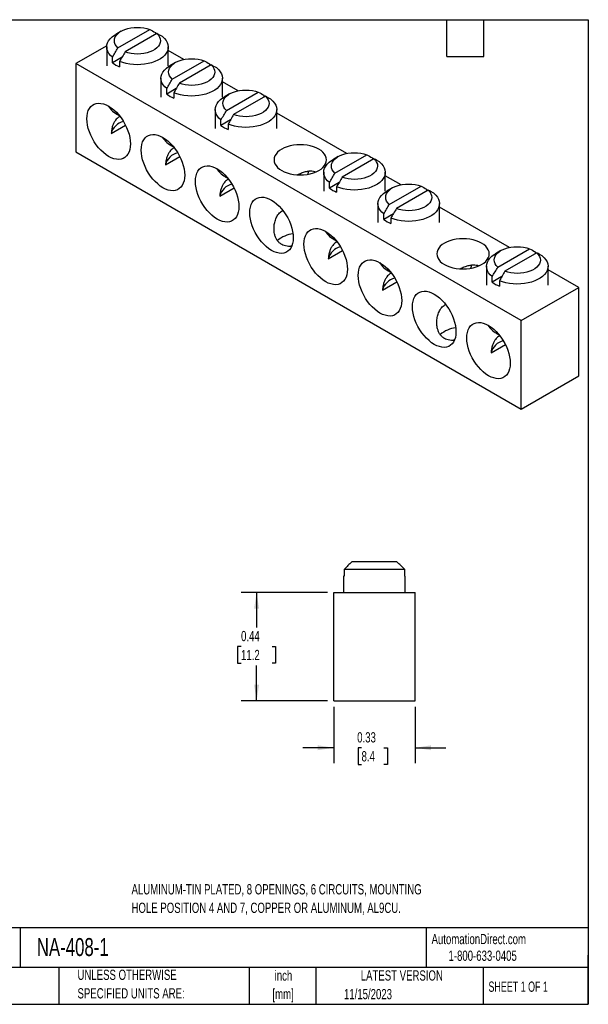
# Model space of a CAD drawing. Header units: inches. Extents: x 0.12 to 5.38, y 0.12 to 4.12.
# Tile 2 of 2: x 3.06 to 5.38, y 0.12 to 4.12. Entities that reach past the tile are written whole.
import ezdxf

# ---------------------------------------------------------------- set-up
doc = ezdxf.new("R2010")
doc.units = ezdxf.units.IN
doc.header["$LTSCALE"] = 0.5
doc.header["$MEASUREMENT"] = 0
doc.layers.add('DIMENSIONS', color=140, linetype='Continuous', lineweight=25)
doc.layers.add('TEXT', color=140, linetype='Continuous', lineweight=25)
doc.styles.add('SLDTEXTSTYLE0', font='TXT', dxfattribs={"width": 0.7})
doc.styles.add('SLDTEXTSTYLE1', font='TXT', dxfattribs={"width": 0.65})
doc.dimstyles.new('SLDDIMSTYLE1', dxfattribs={"dimtxt": 0.04248, "dimasz": 0.065, "dimexe": 0, "dimexo": 0.0625, "dimgap": 0.01062, "dimtad": 0, "dimtih": 1, "dimtoh": 1, "dimrnd": 1e-09, "dimdsep": 46, "dimtxsty": 'SLDTEXTSTYLE0', "dimsah": 1, "dimcen": 0.09, "dimadec": 0, "dimazin": 2, "dimtfac": 1, "dimtofl": 0, "dimtmove": 0, "dimatfit": 3, "dimfxl": 0, "dimfrac": 2, "dimtolj": 1, "dimtzin": 12, "dimarcsym": 0})
doc.dimstyles.new('SLDDIMSTYLE3', dxfattribs={"dimtxt": 0.04248, "dimasz": 0.065, "dimexe": 0, "dimexo": 0.0625, "dimgap": 0.01062, "dimtad": 0, "dimtih": 1, "dimtoh": 1, "dimrnd": 1e-09, "dimdsep": 46, "dimtxsty": 'SLDTEXTSTYLE0', "dimsah": 1, "dimcen": 0.09, "dimadec": 0, "dimazin": 2, "dimtfac": 1, "dimtmove": 0, "dimatfit": 0, "dimfxl": 0, "dimfrac": 2, "dimtolj": 1, "dimtzin": 12, "dimarcsym": 0})

# ---------------------------------------------------------------- blocks, each defined once
blk = doc.blocks.new('_D_4')
at = {"layer": 'DIMENSIONS'}
for p, q in [((4.3156, 1.7978), (3.9646, 1.7978)), ((4.0271, 1.7978), (4.0271, 1.6557)), ((3.964, 1.5787), (3.9497, 1.5787)), ((3.9497, 1.5787), (3.9497, 1.5112)), ((4.0902, 1.5787), (4.1045, 1.5787)), ((4.1045, 1.5787), (4.1045, 1.5112)), ((3.9497, 1.5112), (3.964, 1.5112)), ((4.0271, 1.3581), (4.0271, 1.5016)), ((4.1045, 1.5112), (4.0902, 1.5112)), ((4.3156, 1.3581), (3.9646, 1.3581))]:
    blk.add_line(p, q, dxfattribs=at)
for points in [[(4.0271, 1.7978), (4.0171, 1.7328), (4.0371, 1.7328)], [(4.0271, 1.3581), (4.0371, 1.4231), (4.0171, 1.4231)]]:
    blk.add_solid(points, dxfattribs=at)
at = {"layer": 'DIMENSIONS', "char_height": 0.04167, "attachment_point": 1, "style": 'SLDTEXTSTYLE0'}
for s, insert in [('0.44', (3.964, 1.6419)), ('11.2', (3.964, 1.5649))]:
    blk.add_mtext(s, dxfattribs=dict(at, insert=insert))
blk = doc.blocks.new('_D_5')
at = {"layer": 'DIMENSIONS'}
for p, q in [((4.3406, 1.3331), (4.3406, 1.1047)), ((4.6713, 1.3331), (4.6713, 1.1047)), ((4.3406, 1.1672), (4.2156, 1.1672)), ((4.4535, 1.1672), (4.4393, 1.1672)), ((4.4393, 1.1672), (4.4393, 1.0997)), ((4.5444, 1.1672), (4.5587, 1.1672)), ((4.5587, 1.1672), (4.5587, 1.0997)), ((4.6713, 1.1672), (4.7963, 1.1672)), ((4.4393, 1.0997), (4.4535, 1.0997)), ((4.5587, 1.0997), (4.5444, 1.0997))]:
    blk.add_line(p, q, dxfattribs=at)
for points in [[(4.3406, 1.1672), (4.2756, 1.1772), (4.2756, 1.1572)], [(4.6713, 1.1672), (4.7363, 1.1572), (4.7363, 1.1772)]]:
    blk.add_solid(points, dxfattribs=at)
at = {"layer": 'DIMENSIONS', "char_height": 0.04167, "attachment_point": 1, "style": 'SLDTEXTSTYLE0'}
for s, insert in [('0.33', (4.4359, 1.2304)), ('8.4', (4.4535, 1.1534))]:
    blk.add_mtext(s, dxfattribs=dict(at, insert=insert))

msp = doc.modelspace()

# ---------------------------------------------------------------- linework, layer by layer
for p, q in [((3.4638, 4.0107), (3.5932, 4.0853)), ((3.4767, 4.0779), (3.4546, 4.0651)), ((3.6222, 4.0686), (3.4928, 3.9939)), ((3.6157, 4.0728), (3.6157, 4.0649)), ((3.4183, 4.0192), (3.293, 3.9469)), ((3.418, 4.0141), (3.418, 3.9376)), ((3.668, 3.9376), (3.668, 4.0141)), ((3.7321, 3.9634), (3.668, 4.0004)), ((3.4805, 3.973), (3.4413, 3.9503)), ((3.4413, 3.9503), (3.4413, 3.9721)), ((5.1025, 2.9023), (3.293, 3.9469)), ((3.293, 3.9469), (3.293, 3.5878)), ((3.4703, 3.9554), (3.4703, 3.9336)), ((3.6972, 3.9506), (3.6751, 3.9378)), ((3.6843, 3.8834), (3.8136, 3.9581)), ((3.8426, 3.9413), (3.7133, 3.8666)), ((3.8361, 3.9455), (3.8361, 3.9376)), ((3.6385, 3.8868), (3.6385, 3.8103)), ((3.8885, 3.8103), (3.8885, 3.8868)), ((3.701, 3.8457), (3.6618, 3.823)), ((3.6618, 3.823), (3.6618, 3.8449)), ((3.9526, 3.8361), (3.8885, 3.8731)), ((3.6908, 3.8281), (3.6908, 3.8063)), ((3.9176, 3.8233), (3.8955, 3.8106)), ((3.9048, 3.7561), (4.0341, 3.8308)), ((4.0631, 3.814), (3.9337, 3.7394)), ((4.0566, 3.8183), (4.0566, 3.8103)), ((3.8589, 3.7595), (3.8589, 3.683)), ((4.1089, 3.683), (4.1089, 3.7595)), ((4.3936, 3.5815), (4.1089, 3.7458)), ((3.4366, 3.6628), (3.4947, 3.6964)), ((3.9215, 3.7184), (3.8822, 3.6957)), ((3.8822, 3.6957), (3.8822, 3.7176)), ((3.9112, 3.7008), (3.9112, 3.679)), ((3.293, 3.5878), (5.1025, 2.5432)), ((3.6571, 3.5355), (3.7152, 3.5691)), ((4.3586, 3.5688), (4.3365, 3.556)), ((4.3457, 3.5015), (4.4751, 3.5762)), ((4.4976, 3.5637), (4.4976, 3.5557)), ((4.5041, 3.5595), (4.3747, 3.4848)), ((4.2999, 3.505), (4.2999, 3.4284)), ((4.5499, 3.4284), (4.5499, 3.505)), ((4.6141, 3.4542), (4.5499, 3.4913)), ((3.8776, 3.4082), (3.9357, 3.4418)), ((4.3625, 3.4638), (4.3232, 3.4412)), ((4.3232, 3.4412), (4.3232, 3.463)), ((4.3522, 3.4463), (4.3522, 3.4244)), ((4.5791, 3.4415), (4.557, 3.4287)), ((4.5662, 3.3742), (4.6956, 3.4489)), ((4.7246, 3.4322), (4.5952, 3.3575)), ((4.7181, 3.4364), (4.7181, 3.4284)), ((4.5204, 3.3777), (4.5204, 3.3012)), ((4.7704, 3.3012), (4.7704, 3.3777)), ((5.055, 3.1997), (4.7704, 3.364)), ((4.5829, 3.3365), (4.5437, 3.3139)), ((4.5437, 3.3139), (4.5437, 3.3357)), ((4.5727, 3.319), (4.5727, 3.2972)), ((4.3185, 3.1537), (4.3766, 3.1872)), ((5.0201, 3.1869), (4.998, 3.1742)), ((5.0072, 3.1197), (5.1365, 3.1944)), ((5.1655, 3.1776), (5.0362, 3.1029)), ((5.1591, 3.1818), (5.1591, 3.1739)), ((4.9614, 3.1231), (4.9614, 3.0466)), ((5.2114, 3.0466), (5.2114, 3.1231)), ((5.0239, 3.082), (4.9847, 3.0593)), ((4.9847, 3.0593), (4.9847, 3.0812)), ((5.3363, 3.0373), (5.2114, 3.1094)), ((4.539, 3.0264), (4.5971, 3.0599)), ((5.0137, 3.0644), (5.0137, 3.0426)), ((5.1025, 2.9023), (5.3363, 3.0373)), ((5.3363, 2.6782), (5.3363, 3.0373)), ((5.1025, 2.5432), (5.1025, 2.9023)), ((4.98, 2.7718), (5.0381, 2.8054)), ((5.1025, 2.5432), (5.3363, 2.6782)), ((4.5974, 1.9228), (4.4144, 1.9228)), ((4.6292, 1.8916), (4.3826, 1.8916)), ((4.3826, 1.8916), (4.3826, 1.8648)), ((4.6292, 1.8648), (4.6292, 1.8916)), ((4.3809, 1.8648), (4.3809, 1.7978)), ((4.3826, 1.8648), (4.3809, 1.8648)), ((4.6309, 1.8648), (4.6292, 1.8648)), ((4.6309, 1.7978), (4.6309, 1.8648)), ((4.3406, 1.3581), (4.3406, 1.7978)), ((4.3406, 1.7978), (4.6713, 1.7978)), ((4.6713, 1.3581), (4.6713, 1.7978)), ((4.3406, 1.3581), (4.6713, 1.3581))]:
    msp.add_line(p, q)
at = {"flags": 128}
for points in [[(3.4638, 4.0107), (3.4575, 4.0174), (3.4529, 4.0246), (3.4501, 4.0322), (3.4492, 4.0398), (3.4502, 4.0475), (3.4531, 4.055), (3.4578, 4.0622), (3.4642, 4.0689), (3.4721, 4.0751), (3.4816, 4.0805), (3.4922, 4.0851), (3.5039, 4.0888), (3.5163, 4.0915), (3.5294, 4.0932), (3.5426, 4.0938), (3.5559, 4.0932), (3.5689, 4.0916), (3.5814, 4.089), (3.5932, 4.0853)], [(3.4413, 3.9721), (3.4332, 3.9796), (3.4267, 3.9876), (3.422, 3.996), (3.419, 4.0046), (3.418, 4.0134), (3.4188, 4.0222), (3.4214, 4.0309), (3.4259, 4.0394), (3.4321, 4.0474), (3.4399, 4.055), (3.4493, 4.0619), (3.4546, 4.0651)], [(3.6447, 4.0561), (3.6528, 4.0486), (3.6592, 4.0406), (3.664, 4.0322), (3.6669, 4.0236), (3.668, 4.0148), (3.6672, 4.006), (3.6645, 3.9973), (3.6601, 3.9889), (3.6539, 3.9808), (3.646, 3.9732), (3.6366, 3.9663), (3.6258, 3.9601), (3.6138, 3.9546), (3.6007, 3.9501), (3.5867, 3.9465), (3.5721, 3.9439), (3.5571, 3.9424), (3.5418, 3.942), (3.5266, 3.9426), (3.5116, 3.9443), (3.4971, 3.947), (3.4832, 3.9507), (3.4703, 3.9554)], [(3.6222, 4.0686), (3.6285, 4.0618), (3.6331, 4.0546), (3.6358, 4.0471), (3.6367, 4.0394), (3.6357, 4.0318), (3.6329, 4.0243), (3.6282, 4.0171), (3.6218, 4.0103), (3.6138, 4.0042), (3.6044, 3.9987), (3.5937, 3.9941), (3.5821, 3.9904), (3.5696, 3.9877), (3.5566, 3.9861), (3.5433, 3.9855), (3.53, 3.986), (3.517, 3.9876), (3.5045, 3.9903), (3.4928, 3.9939)], [(3.6843, 3.8834), (3.678, 3.8901), (3.6734, 3.8974), (3.6706, 3.9049), (3.6697, 3.9125), (3.6707, 3.9202), (3.6736, 3.9277), (3.6782, 3.9349), (3.6846, 3.9417), (3.6926, 3.9478), (3.702, 3.9532), (3.7127, 3.9578), (3.7244, 3.9615), (3.7368, 3.9642), (3.7498, 3.9659), (3.7631, 3.9665), (3.7764, 3.966), (3.7894, 3.9644), (3.8019, 3.9617), (3.8136, 3.9581)], [(3.6618, 3.8449), (3.6537, 3.8523), (3.6472, 3.8603), (3.6425, 3.8687), (3.6395, 3.8774), (3.6385, 3.8862), (3.6392, 3.895), (3.6419, 3.9036), (3.6464, 3.9121), (3.6526, 3.9201), (3.6604, 3.9277), (3.6698, 3.9346), (3.6751, 3.9378)], [(3.8651, 3.9288), (3.8732, 3.9213), (3.8797, 3.9133), (3.8844, 3.905), (3.8874, 3.8963), (3.8884, 3.8875), (3.8877, 3.8787), (3.885, 3.87), (3.8806, 3.8616), (3.8743, 3.8535), (3.8665, 3.846), (3.8571, 3.839), (3.8463, 3.8328), (3.8342, 3.8274), (3.8211, 3.8228), (3.8072, 3.8192), (3.7926, 3.8167), (3.7775, 3.8151), (3.7623, 3.8147), (3.7471, 3.8153), (3.7321, 3.817), (3.7175, 3.8197), (3.7037, 3.8234), (3.6908, 3.8281)], [(3.8426, 3.9413), (3.8489, 3.9346), (3.8535, 3.9273), (3.8563, 3.9198), (3.8572, 3.9122), (3.8562, 3.9045), (3.8533, 3.897), (3.8487, 3.8898), (3.8423, 3.883), (3.8343, 3.8769), (3.8249, 3.8715), (3.8142, 3.8668), (3.8025, 3.8632), (3.7901, 3.8605), (3.7771, 3.8588), (3.7638, 3.8582), (3.7505, 3.8587), (3.7375, 3.8603), (3.725, 3.863), (3.7133, 3.8666)], [(3.8822, 3.7176), (3.8741, 3.7251), (3.8677, 3.733), (3.8629, 3.7414), (3.86, 3.7501), (3.8589, 3.7589), (3.8597, 3.7677), (3.8624, 3.7764), (3.8668, 3.7848), (3.873, 3.7929), (3.8809, 3.8004), (3.8903, 3.8074), (3.8955, 3.8106)], [(3.9048, 3.7561), (3.8984, 3.7629), (3.8939, 3.7701), (3.8911, 3.7776), (3.8902, 3.7853), (3.8912, 3.7929), (3.894, 3.8004), (3.8987, 3.8076), (3.9051, 3.8144), (3.9131, 3.8205), (3.9225, 3.826), (3.9332, 3.8306), (3.9449, 3.8343), (3.9573, 3.837), (3.9703, 3.8386), (3.9836, 3.8392), (3.9969, 3.8387), (4.0099, 3.8371), (4.0224, 3.8344), (4.0341, 3.8308)], [(4.0856, 3.8015), (4.0937, 3.794), (4.1002, 3.7861), (4.1049, 3.7777), (4.1079, 3.769), (4.1089, 3.7602), (4.1081, 3.7514), (4.1055, 3.7427), (4.101, 3.7343), (4.0948, 3.7262), (4.087, 3.7187), (4.0776, 3.7117), (4.0668, 3.7055), (4.0547, 3.7001), (4.0416, 3.6955), (4.0277, 3.6919), (4.0131, 3.6894), (3.998, 3.6878), (3.9828, 3.6874), (3.9675, 3.688), (3.9525, 3.6897), (3.938, 3.6924), (3.9242, 3.6962), (3.9112, 3.7008)], [(4.0631, 3.814), (4.0694, 3.8073), (4.074, 3.8001), (4.0768, 3.7925), (4.0777, 3.7849), (4.0767, 3.7772), (4.0738, 3.7697), (4.0692, 3.7625), (4.0628, 3.7558), (4.0548, 3.7496), (4.0454, 3.7442), (4.0347, 3.7396), (4.023, 3.7359), (4.0106, 3.7332), (3.9976, 3.7315), (3.9843, 3.7309), (3.971, 3.7315), (3.958, 3.7331), (3.9455, 3.7357), (3.9337, 3.7394)], [(3.5144, 3.6207), (3.5138, 3.6088), (3.5119, 3.5977), (3.5087, 3.5878), (3.5043, 3.5791), (3.4988, 3.5717), (3.4922, 3.5658), (3.4847, 3.5615), (3.4763, 3.5587), (3.4671, 3.5576), (3.4574, 3.5582), (3.4472, 3.5604), (3.4367, 3.5642), (3.426, 3.5696), (3.4154, 3.5765), (3.4049, 3.5848), (3.3947, 3.5944), (3.385, 3.6051), (3.3758, 3.6167), (3.3674, 3.6292), (3.3599, 3.6422), (3.3533, 3.6557), (3.3478, 3.6695), (3.3434, 3.6832), (3.3402, 3.6968), (3.3383, 3.7101), (3.3377, 3.7227), (3.3383, 3.7347), (3.3402, 3.7457), (3.3434, 3.7556), (3.3478, 3.7643), (3.3533, 3.7717), (3.3599, 3.7776), (3.3674, 3.782), (3.3758, 3.7847), (3.385, 3.7858), (3.3947, 3.7852), (3.4049, 3.783), (3.4154, 3.7792), (3.426, 3.7738), (3.4367, 3.7669), (3.4472, 3.7586), (3.4574, 3.7491), (3.4671, 3.7384), (3.4763, 3.7267), (3.4847, 3.7143), (3.4922, 3.7012), (3.4988, 3.6877), (3.5043, 3.674), (3.5087, 3.6602), (3.5119, 3.6466), (3.5138, 3.6334), (3.5144, 3.6207)], [(3.7349, 3.4934), (3.7343, 3.4815), (3.7323, 3.4705), (3.7292, 3.4605), (3.7248, 3.4518), (3.7193, 3.4445), (3.7127, 3.4386), (3.7051, 3.4342), (3.6967, 3.4314), (3.6876, 3.4303), (3.6779, 3.4309), (3.6677, 3.4331), (3.6572, 3.437), (3.6465, 3.4424), (3.6359, 3.4493), (3.6254, 3.4575), (3.6152, 3.4671), (3.6055, 3.4778), (3.5963, 3.4894), (3.5879, 3.5019), (3.5804, 3.5149), (3.5738, 3.5284), (3.5683, 3.5422), (3.5639, 3.5559), (3.5607, 3.5695), (3.5588, 3.5828), (3.5581, 3.5955), (3.5588, 3.6074), (3.5607, 3.6184), (3.5639, 3.6283), (3.5683, 3.637), (3.5738, 3.6444), (3.5804, 3.6503), (3.5879, 3.6547), (3.5963, 3.6574), (3.6055, 3.6585), (3.6152, 3.658), (3.6254, 3.6557), (3.6359, 3.6519), (3.6465, 3.6465), (3.6572, 3.6396), (3.6677, 3.6313), (3.6779, 3.6218), (3.6876, 3.6111), (3.6967, 3.5994), (3.7051, 3.587), (3.7127, 3.5739), (3.7193, 3.5604), (3.7248, 3.5467), (3.7292, 3.5329), (3.7323, 3.5193), (3.7343, 3.5061), (3.7349, 3.4934)], [(4.1291, 3.5122), (4.1396, 3.5069), (4.1512, 3.5025), (4.1637, 3.4989), (4.1769, 3.4963), (4.1905, 3.4948), (4.2044, 3.4942), (4.2183, 3.4948), (4.232, 3.4963), (4.2452, 3.4989), (4.2577, 3.5025), (4.2693, 3.5069), (4.2797, 3.5122), (4.2889, 3.5183), (4.2967, 3.525), (4.3028, 3.5322), (4.3073, 3.5398), (4.31, 3.5477), (4.3109, 3.5557), (4.31, 3.5637), (4.3073, 3.5716), (4.3028, 3.5792), (4.2967, 3.5865), (4.2889, 3.5931), (4.2797, 3.5992), (4.2693, 3.6045), (4.2577, 3.609), (4.2452, 3.6125), (4.232, 3.6151), (4.2183, 3.6167), (4.2044, 3.6172), (4.1905, 3.6167), (4.1769, 3.6151), (4.1637, 3.6125), (4.1512, 3.609), (4.1396, 3.6045), (4.1291, 3.5992), (4.1199, 3.5931), (4.1122, 3.5865), (4.106, 3.5792), (4.1015, 3.5716), (4.0988, 3.5637), (4.0979, 3.5557), (4.0988, 3.5477), (4.1015, 3.5398), (4.106, 3.5322), (4.1122, 3.525), (4.1199, 3.5183), (4.1291, 3.5122)], [(4.3457, 3.5015), (4.3394, 3.5083), (4.3348, 3.5155), (4.3321, 3.523), (4.3312, 3.5307), (4.3321, 3.5384), (4.335, 3.5459), (4.3397, 3.5531), (4.3461, 3.5598), (4.3541, 3.566), (4.3635, 3.5714), (4.3741, 3.576), (4.3858, 3.5797), (4.3983, 3.5824), (4.4113, 3.584), (4.4246, 3.5846), (4.4378, 3.5841), (4.4509, 3.5825), (4.4634, 3.5799), (4.4751, 3.5762)], [(3.9554, 3.3661), (3.9548, 3.3542), (3.9528, 3.3432), (3.9497, 3.3332), (3.9453, 3.3245), (3.9398, 3.3172), (3.9332, 3.3113), (3.9256, 3.3069), (3.9172, 3.3042), (3.9081, 3.3031), (3.8984, 3.3036), (3.8882, 3.3058), (3.8777, 3.3097), (3.867, 3.3151), (3.8564, 3.322), (3.8459, 3.3303), (3.8357, 3.3398), (3.8259, 3.3505), (3.8168, 3.3621), (3.8084, 3.3746), (3.8009, 3.3877), (3.7943, 3.4012), (3.7887, 3.4149), (3.7844, 3.4287), (3.7812, 3.4423), (3.7793, 3.4555), (3.7786, 3.4682), (3.7793, 3.4801), (3.7812, 3.4911), (3.7844, 3.5011), (3.7887, 3.5098), (3.7943, 3.5171), (3.8009, 3.523), (3.8084, 3.5274), (3.8168, 3.5301), (3.8259, 3.5312), (3.8357, 3.5307), (3.8459, 3.5285), (3.8564, 3.5246), (3.867, 3.5192), (3.8777, 3.5123), (3.8882, 3.504), (3.8984, 3.4945), (3.9081, 3.4838), (3.9172, 3.4722), (3.9256, 3.4597), (3.9332, 3.4466), (3.9398, 3.4331), (3.9453, 3.4194), (3.9497, 3.4056), (3.9528, 3.392), (3.9548, 3.3788), (3.9554, 3.3661)], [(4.3232, 3.463), (4.3151, 3.4705), (4.3086, 3.4785), (4.3039, 3.4869), (4.301, 3.4955), (4.2999, 3.5043), (4.3007, 3.5131), (4.3033, 3.5218), (4.3078, 3.5302), (4.314, 3.5383), (4.3219, 3.5458), (4.3313, 3.5528), (4.3365, 3.556)], [(4.5266, 3.5469), (4.5347, 3.5395), (4.5412, 3.5315), (4.5459, 3.5231), (4.5488, 3.5145), (4.5499, 3.5057), (4.5491, 3.4969), (4.5465, 3.4882), (4.542, 3.4797), (4.5358, 3.4717), (4.5279, 3.4641), (4.5185, 3.4572), (4.5077, 3.4509), (4.4957, 3.4455), (4.4826, 3.441), (4.4686, 3.4374), (4.454, 3.4348), (4.439, 3.4333), (4.4237, 3.4328), (4.4085, 3.4334), (4.3935, 3.4351), (4.379, 3.4379), (4.3652, 3.4416), (4.3522, 3.4463)], [(4.5041, 3.5595), (4.5104, 3.5527), (4.515, 3.5455), (4.5178, 3.538), (4.5187, 3.5303), (4.5177, 3.5226), (4.5148, 3.5151), (4.5101, 3.5079), (4.5037, 3.5012), (4.4957, 3.495), (4.4863, 3.4896), (4.4757, 3.485), (4.464, 3.4813), (4.4515, 3.4786), (4.4385, 3.477), (4.4252, 3.4764), (4.412, 3.4769), (4.3989, 3.4785), (4.3864, 3.4811), (4.3747, 3.4848)], [(4.5662, 3.3742), (4.5599, 3.381), (4.5553, 3.3882), (4.5525, 3.3957), (4.5516, 3.4034), (4.5526, 3.4111), (4.5555, 3.4186), (4.5602, 3.4258), (4.5666, 3.4325), (4.5746, 3.4387), (4.584, 3.4441), (4.5946, 3.4487), (4.6063, 3.4524), (4.6188, 3.4551), (4.6318, 3.4568), (4.645, 3.4573), (4.6583, 3.4568), (4.6714, 3.4552), (4.6839, 3.4526), (4.6956, 3.4489)], [(4.1759, 3.2388), (4.1752, 3.2269), (4.1733, 3.2159), (4.1701, 3.206), (4.1658, 3.1973), (4.1602, 3.1899), (4.1537, 3.184), (4.1461, 3.1796), (4.1377, 3.1769), (4.1286, 3.1758), (4.1188, 3.1763), (4.1086, 3.1786), (4.0982, 3.1824), (4.0875, 3.1878), (4.0768, 3.1947), (4.0663, 3.203), (4.0562, 3.2125), (4.0464, 3.2232), (4.0373, 3.2349), (4.0289, 3.2473), (4.0213, 3.2604), (4.0148, 3.2739), (4.0092, 3.2876), (4.0049, 3.3014), (4.0017, 3.315), (3.9998, 3.3282), (3.9991, 3.3409), (3.9998, 3.3528), (4.0017, 3.3638), (4.0049, 3.3738), (4.0092, 3.3825), (4.0148, 3.3898), (4.0213, 3.3957), (4.0289, 3.4001), (4.0373, 3.4029), (4.0464, 3.404), (4.0562, 3.4034), (4.0663, 3.4012), (4.0768, 3.3973), (4.0875, 3.3919), (4.0982, 3.385), (4.1086, 3.3768), (4.1188, 3.3672), (4.1286, 3.3565), (4.1377, 3.3449), (4.1461, 3.3324), (4.1537, 3.3194), (4.1602, 3.3059), (4.1658, 3.2921), (4.1701, 3.2784), (4.1733, 3.2648), (4.1752, 3.2515), (4.1759, 3.2388)], [(4.5437, 3.3357), (4.5356, 3.3432), (4.5291, 3.3512), (4.5244, 3.3596), (4.5215, 3.3682), (4.5204, 3.377), (4.5212, 3.3858), (4.5238, 3.3945), (4.5283, 3.403), (4.5345, 3.411), (4.5424, 3.4186), (4.5518, 3.4255), (4.557, 3.4287)], [(4.7471, 3.4197), (4.7552, 3.4122), (4.7616, 3.4042), (4.7664, 3.3958), (4.7693, 3.3872), (4.7704, 3.3784), (4.7696, 3.3696), (4.7669, 3.3609), (4.7625, 3.3525), (4.7563, 3.3444), (4.7484, 3.3368), (4.739, 3.3299), (4.7282, 3.3237), (4.7162, 3.3182), (4.7031, 3.3137), (4.6891, 3.3101), (4.6745, 3.3075), (4.6595, 3.306), (4.6442, 3.3055), (4.629, 3.3062), (4.614, 3.3079), (4.5995, 3.3106), (4.5856, 3.3143), (4.5727, 3.319)], [(4.7246, 3.4322), (4.7309, 3.4254), (4.7355, 3.4182), (4.7382, 3.4107), (4.7391, 3.403), (4.7381, 3.3954), (4.7353, 3.3879), (4.7306, 3.3807), (4.7242, 3.3739), (4.7162, 3.3678), (4.7068, 3.3623), (4.6962, 3.3577), (4.6845, 3.354), (4.672, 3.3513), (4.659, 3.3497), (4.6457, 3.3491), (4.6324, 3.3496), (4.6194, 3.3512), (4.6069, 3.3539), (4.5952, 3.3575)], [(4.3964, 3.1116), (4.3957, 3.0996), (4.3938, 3.0886), (4.3906, 3.0787), (4.3862, 3.07), (4.3807, 3.0626), (4.3741, 3.0567), (4.3666, 3.0524), (4.3582, 3.0496), (4.3491, 3.0485), (4.3393, 3.0491), (4.3291, 3.0513), (4.3186, 3.0551), (4.308, 3.0605), (4.2973, 3.0674), (4.2868, 3.0757), (4.2766, 3.0852), (4.2669, 3.0959), (4.2578, 3.1076), (4.2494, 3.12), (4.2418, 3.1331), (4.2352, 3.1466), (4.2297, 3.1603), (4.2253, 3.1741), (4.2222, 3.1877), (4.2202, 3.2009), (4.2196, 3.2136), (4.2202, 3.2255), (4.2222, 3.2366), (4.2253, 3.2465), (4.2297, 3.2552), (4.2352, 3.2626), (4.2418, 3.2685), (4.2494, 3.2728), (4.2578, 3.2756), (4.2669, 3.2767), (4.2766, 3.2761), (4.2868, 3.2739), (4.2973, 3.2701), (4.308, 3.2647), (4.3186, 3.2578), (4.3291, 3.2495), (4.3393, 3.2399), (4.3491, 3.2292), (4.3582, 3.2176), (4.3666, 3.2051), (4.3741, 3.1921), (4.3807, 3.1786), (4.3862, 3.1648), (4.3906, 3.1511), (4.3938, 3.1375), (4.3957, 3.1242), (4.3964, 3.1116)], [(4.7906, 3.1304), (4.801, 3.1251), (4.8126, 3.1206), (4.8251, 3.1171), (4.8383, 3.1145), (4.852, 3.1129), (4.8659, 3.1124), (4.8798, 3.1129), (4.8934, 3.1145), (4.9066, 3.1171), (4.9191, 3.1206), (4.9307, 3.1251), (4.9412, 3.1304), (4.9504, 3.1364), (4.9581, 3.1431), (4.9643, 3.1503), (4.9687, 3.158), (4.9715, 3.1658), (4.9724, 3.1739), (4.9715, 3.1819), (4.9687, 3.1898), (4.9643, 3.1974), (4.9581, 3.2046), (4.9504, 3.2113), (4.9412, 3.2173), (4.9307, 3.2226), (4.9191, 3.2271), (4.9066, 3.2307), (4.8934, 3.2333), (4.8798, 3.2348), (4.8659, 3.2353), (4.852, 3.2348), (4.8383, 3.2333), (4.8251, 3.2307), (4.8126, 3.2271), (4.801, 3.2226), (4.7906, 3.2173), (4.7814, 3.2113), (4.7736, 3.2046), (4.7675, 3.1974), (4.763, 3.1898), (4.7603, 3.1819), (4.7594, 3.1739), (4.7603, 3.1658), (4.763, 3.158), (4.7675, 3.1503), (4.7736, 3.1431), (4.7814, 3.1364), (4.7906, 3.1304)], [(5.0072, 3.1197), (5.0009, 3.1264), (4.9963, 3.1337), (4.9935, 3.1412), (4.9926, 3.1488), (4.9936, 3.1565), (4.9965, 3.164), (5.0011, 3.1712), (5.0075, 3.178), (5.0155, 3.1841), (5.0249, 3.1895), (5.0356, 3.1942), (5.0473, 3.1978), (5.0597, 3.2005), (5.0727, 3.2022), (5.086, 3.2028), (5.0993, 3.2023), (5.1123, 3.2007), (5.1248, 3.198), (5.1365, 3.1944)], [(4.9847, 3.0812), (4.9766, 3.0886), (4.9701, 3.0966), (4.9654, 3.105), (4.9624, 3.1137), (4.9614, 3.1225), (4.9622, 3.1313), (4.9648, 3.14), (4.9693, 3.1484), (4.9755, 3.1564), (4.9833, 3.164), (4.9927, 3.1709), (4.998, 3.1742)], [(5.188, 3.1651), (5.1961, 3.1576), (5.2026, 3.1496), (5.2073, 3.1413), (5.2103, 3.1326), (5.2113, 3.1238), (5.2106, 3.115), (5.2079, 3.1063), (5.2035, 3.0979), (5.1972, 3.0898), (5.1894, 3.0823), (5.18, 3.0753), (5.1692, 3.0691), (5.1571, 3.0637), (5.144, 3.0591), (5.1301, 3.0555), (5.1155, 3.053), (5.1004, 3.0514), (5.0852, 3.051), (5.07, 3.0516), (5.055, 3.0533), (5.0404, 3.056), (5.0266, 3.0598), (5.0137, 3.0644)], [(5.1655, 3.1776), (5.1718, 3.1709), (5.1764, 3.1636), (5.1792, 3.1561), (5.1801, 3.1485), (5.1791, 3.1408), (5.1762, 3.1333), (5.1716, 3.1261), (5.1652, 3.1193), (5.1572, 3.1132), (5.1478, 3.1078), (5.1371, 3.1032), (5.1254, 3.0995), (5.113, 3.0968), (5.1, 3.0951), (5.0867, 3.0945), (5.0734, 3.0951), (5.0604, 3.0966), (5.0479, 3.0993), (5.0362, 3.1029)], [(4.6169, 2.9843), (4.6162, 2.9723), (4.6143, 2.9613), (4.6111, 2.9514), (4.6067, 2.9427), (4.6012, 2.9353), (4.5946, 2.9294), (4.5871, 2.9251), (4.5787, 2.9223), (4.5695, 2.9212), (4.5598, 2.9218), (4.5496, 2.924), (4.5391, 2.9278), (4.5285, 2.9332), (4.5178, 2.9401), (4.5073, 2.9484), (4.4971, 2.958), (4.4874, 2.9686), (4.4783, 2.9803), (4.4699, 2.9927), (4.4623, 3.0058), (4.4557, 3.0193), (4.4502, 3.0331), (4.4458, 3.0468), (4.4426, 3.0604), (4.4407, 3.0737), (4.4401, 3.0863), (4.4407, 3.0983), (4.4426, 3.1093), (4.4458, 3.1192), (4.4502, 3.1279), (4.4557, 3.1353), (4.4623, 3.1412), (4.4699, 3.1455), (4.4783, 3.1483), (4.4874, 3.1494), (4.4971, 3.1488), (4.5073, 3.1466), (4.5178, 3.1428), (4.5285, 3.1374), (4.5391, 3.1305), (4.5496, 3.1222), (4.5598, 3.1126), (4.5695, 3.102), (4.5787, 3.0903), (4.5871, 3.0779), (4.5946, 3.0648), (4.6012, 3.0513), (4.6067, 3.0376), (4.6111, 3.0238), (4.6143, 3.0102), (4.6162, 2.997), (4.6169, 2.9843)], [(4.8373, 2.857), (4.8367, 2.8451), (4.8348, 2.8341), (4.8316, 2.8241), (4.8272, 2.8154), (4.8217, 2.808), (4.8151, 2.8021), (4.8076, 2.7978), (4.7992, 2.795), (4.79, 2.7939), (4.7803, 2.7945), (4.7701, 2.7967), (4.7596, 2.8005), (4.7489, 2.806), (4.7383, 2.8128), (4.7278, 2.8211), (4.7176, 2.8307), (4.7079, 2.8414), (4.6987, 2.853), (4.6903, 2.8655), (4.6828, 2.8785), (4.6762, 2.892), (4.6707, 2.9058), (4.6663, 2.9195), (4.6631, 2.9331), (4.6612, 2.9464), (4.6606, 2.959), (4.6612, 2.971), (4.6631, 2.982), (4.6663, 2.9919), (4.6707, 3.0006), (4.6762, 3.008), (4.6828, 3.0139), (4.6903, 3.0183), (4.6987, 3.021), (4.7079, 3.0221), (4.7176, 3.0215), (4.7278, 3.0193), (4.7383, 3.0155), (4.7489, 3.0101), (4.7596, 3.0032), (4.7701, 2.9949), (4.7803, 2.9854), (4.79, 2.9747), (4.7992, 2.963), (4.8076, 2.9506), (4.8151, 2.9375), (4.8217, 2.924), (4.8272, 2.9103), (4.8316, 2.8965), (4.8348, 2.8829), (4.8367, 2.8697), (4.8373, 2.857)], [(5.0578, 2.7297), (5.0572, 2.7178), (5.0553, 2.7068), (5.0521, 2.6968), (5.0477, 2.6881), (5.0422, 2.6808), (5.0356, 2.6749), (5.028, 2.6705), (5.0196, 2.6678), (5.0105, 2.6666), (5.0008, 2.6672), (4.9906, 2.6694), (4.9801, 2.6733), (4.9694, 2.6787), (4.9588, 2.6856), (4.9483, 2.6938), (4.9381, 2.7034), (4.9284, 2.7141), (4.9192, 2.7257), (4.9108, 2.7382), (4.9033, 2.7512), (4.8967, 2.7648), (4.8912, 2.7785), (4.8868, 2.7923), (4.8836, 2.8059), (4.8817, 2.8191), (4.881, 2.8318), (4.8817, 2.8437), (4.8836, 2.8547), (4.8868, 2.8646), (4.8912, 2.8734), (4.8967, 2.8807), (4.9033, 2.8866), (4.9108, 2.891), (4.9192, 2.8937), (4.9284, 2.8948), (4.9381, 2.8943), (4.9483, 2.8921), (4.9588, 2.8882), (4.9694, 2.8828), (4.9801, 2.8759), (4.9906, 2.8676), (5.0008, 2.8581), (5.0105, 2.8474), (5.0196, 2.8358), (5.028, 2.8233), (5.0356, 2.8102), (5.0422, 2.7967), (5.0477, 2.783), (5.0521, 2.7692), (5.0553, 2.7556), (5.0572, 2.7424), (5.0578, 2.7297)]]:
    msp.add_lwpolyline(points, dxfattribs=at)
for centre, radius, start, end in [((3.5139, 4.0426), 0.1175, 231.8101, 248.1953), ((3.7344, 3.9153), 0.1175, 231.8101, 248.1953), ((3.5002, 3.8234), 0.0906, 212.0496, 248.0482), ((3.5025, 3.6459), 0.068, 103.9175, 165.6132), ((3.9549, 3.7881), 0.1175, 231.8101, 248.1953), ((3.7207, 3.6961), 0.0906, 212.0496, 248.0482), ((3.723, 3.5186), 0.068, 103.9175, 165.6132), ((3.9412, 3.5688), 0.0906, 212.0496, 248.0482), ((4.305, 3.482), 0.0715, 156.5372, 168.0372), ((3.9434, 3.3913), 0.068, 103.9175, 165.6132), ((4.3958, 3.5335), 0.1175, 231.8101, 248.1953), ((4.6163, 3.4062), 0.1175, 231.8101, 248.1953), ((4.1894, 3.14), 0.1166, 97.2176, 131.5076), ((4.3822, 3.3142), 0.0906, 212.0496, 248.0482), ((4.3844, 3.1368), 0.068, 103.9175, 165.6132), ((4.6027, 3.187), 0.0906, 212.0496, 248.0482), ((4.9665, 3.1002), 0.0715, 156.5372, 168.0372), ((4.6049, 3.0095), 0.068, 103.9175, 165.6132), ((5.0573, 3.1516), 0.1175, 231.8101, 248.1953), ((5.0436, 2.9324), 0.0906, 212.0496, 248.0482), ((4.8509, 2.7581), 0.1166, 97.2176, 131.5076), ((5.0459, 2.7549), 0.068, 103.9175, 165.6132)]:
    msp.add_arc(centre, radius, start, end)
for points in [[(3.5932, 4.0853), (3.6007, 4.0812), (3.6082, 4.077), (3.6157, 4.0728)], [(3.6447, 4.0561), (3.6372, 4.0603), (3.6297, 4.0645), (3.6222, 4.0686)], [(3.4413, 3.9721), (3.4488, 3.985), (3.4563, 3.9978), (3.4638, 4.0107)], [(3.4928, 3.9939), (3.4853, 3.9811), (3.4778, 3.9683), (3.4703, 3.9554)], [(3.8136, 3.9581), (3.8212, 3.9539), (3.8287, 3.9497), (3.8361, 3.9455)], [(3.8651, 3.9288), (3.8577, 3.933), (3.8502, 3.9372), (3.8426, 3.9413)], [(3.6618, 3.8449), (3.6692, 3.8577), (3.6767, 3.8706), (3.6843, 3.8834)], [(3.7133, 3.8666), (3.7057, 3.8538), (3.6982, 3.841), (3.6908, 3.8281)], [(4.0341, 3.8308), (4.0417, 3.8266), (4.0491, 3.8225), (4.0566, 3.8183)], [(4.0856, 3.8015), (4.0781, 3.8057), (4.0706, 3.8099), (4.0631, 3.814)], [(3.8822, 3.7176), (3.8897, 3.7304), (3.8972, 3.7433), (3.9048, 3.7561)], [(3.9337, 3.7394), (3.9262, 3.7265), (3.9187, 3.7137), (3.9112, 3.7008)], [(4.4751, 3.5762), (4.4826, 3.5721), (4.4901, 3.5679), (4.4976, 3.5637)], [(4.5266, 3.5469), (4.5191, 3.5512), (4.5116, 3.5553), (4.5041, 3.5595)], [(4.3232, 3.463), (4.3307, 3.4759), (4.3382, 3.4887), (4.3457, 3.5015)], [(4.3747, 3.4848), (4.3672, 3.472), (4.3597, 3.4591), (4.3522, 3.4463)], [(4.6956, 3.4489), (4.7031, 3.4448), (4.7106, 3.4406), (4.7181, 3.4364)], [(4.7471, 3.4197), (4.7396, 3.4239), (4.7321, 3.4281), (4.7246, 3.4322)], [(4.5437, 3.3357), (4.5512, 3.3486), (4.5587, 3.3614), (4.5662, 3.3742)], [(4.5952, 3.3575), (4.5877, 3.3447), (4.5802, 3.3318), (4.5727, 3.319)], [(5.1365, 3.1944), (5.1441, 3.1902), (5.1516, 3.186), (5.1591, 3.1818)], [(5.188, 3.1651), (5.1806, 3.1693), (5.1731, 3.1735), (5.1655, 3.1776)], [(4.9847, 3.0812), (4.9922, 3.094), (4.9996, 3.1069), (5.0072, 3.1197)], [(5.0362, 3.1029), (5.0286, 3.0901), (5.0211, 3.0773), (5.0137, 3.0644)], [(4.4144, 1.9228), (4.4038, 1.9124), (4.3932, 1.902), (4.3826, 1.8916)], [(4.6292, 1.8916), (4.6186, 1.902), (4.608, 1.9124), (4.5974, 1.9228)]]:
    msp.add_open_spline(points, degree=3)
for points, knots in [([(3.4725, 3.7315), (3.4705, 3.7306), (3.4661, 3.7287), (3.46, 3.7238), (3.4532, 3.7163), (3.447, 3.706), (3.4416, 3.6927), (3.4379, 3.6782), (3.437, 3.6679), (3.4366, 3.6628)], [0, 0, 0, 0, 0.08726, 0.194813, 0.302491, 0.466253, 0.630389, 0.815181, 1, 1, 1, 1]), ([(3.4382, 3.7572), (3.4408, 3.7548), (3.4473, 3.749), (3.4576, 3.7418), (3.4655, 3.7375), (3.4688, 3.7357)], [0, 0, 0, 0, 0.277403, 0.70191, 1, 1, 1, 1]), ([(3.693, 3.6042), (3.691, 3.6033), (3.6866, 3.6014), (3.6804, 3.5965), (3.6737, 3.589), (3.6675, 3.5787), (3.6621, 3.5654), (3.6584, 3.5509), (3.6575, 3.5406), (3.6571, 3.5355)], [0, 0, 0, 0, 0.08726, 0.194813, 0.302491, 0.466253, 0.630389, 0.815181, 1, 1, 1, 1]), ([(3.6587, 3.6299), (3.6613, 3.6276), (3.6678, 3.6217), (3.6781, 3.6145), (3.686, 3.6102), (3.6893, 3.6084)], [0, 0, 0, 0, 0.277403, 0.70191, 1, 1, 1, 1]), ([(3.8792, 3.5026), (3.8818, 3.5003), (3.8883, 3.4944), (3.8986, 3.4872), (3.9065, 3.4829), (3.9098, 3.4811)], [0, 0, 0, 0, 0.277403, 0.70191, 1, 1, 1, 1]), ([(4.1936, 3.495), (4.1948, 3.4957), (4.2014, 3.4993), (4.2135, 3.5042), (4.2298, 3.5091), (4.2446, 3.511), (4.2579, 3.5106), (4.2655, 3.5085), (4.2691, 3.5075)], [0, 0, 0, 0, 0.044635, 0.267901, 0.469478, 0.676188, 0.843279, 1, 1, 1, 1]), ([(3.9135, 3.4769), (3.9115, 3.476), (3.907, 3.4741), (3.9009, 3.4692), (3.8942, 3.4617), (3.888, 3.4514), (3.8826, 3.4381), (3.8788, 3.4236), (3.878, 3.4134), (3.8776, 3.4082)], [0, 0, 0, 0, 0.08726, 0.194813, 0.302491, 0.466253, 0.630389, 0.815181, 1, 1, 1, 1]), ([(4.1688, 3.2048), (4.167, 3.2045), (4.1608, 3.2036), (4.1506, 3.2043), (4.139, 3.2069), (4.1284, 3.2118), (4.119, 3.2187), (4.111, 3.2281), (4.1048, 3.2391), (4.1001, 3.2527), (4.0976, 3.2691), (4.098, 3.2877), (4.1016, 3.3066), (4.1073, 3.3218), (4.1138, 3.3331), (4.12, 3.3406), (4.1268, 3.3465), (4.1318, 3.3486), (4.134, 3.3496)], [0, 0, 0, 0, 0.026443, 0.088057, 0.151368, 0.206015, 0.269208, 0.334542, 0.397679, 0.462367, 0.549256, 0.638637, 0.727412, 0.818436, 0.865719, 0.913909, 0.961311, 1, 1, 1, 1]), ([(4.3202, 3.248), (4.3227, 3.2457), (4.3293, 3.2399), (4.3395, 3.2326), (4.3475, 3.2283), (4.3507, 3.2266)], [0, 0, 0, 0, 0.277403, 0.70191, 1, 1, 1, 1]), ([(4.3544, 3.2223), (4.3525, 3.2215), (4.348, 3.2196), (4.3419, 3.2146), (4.3351, 3.2072), (4.3289, 3.1969), (4.3236, 3.1836), (4.3198, 3.169), (4.319, 3.1588), (4.3185, 3.1537)], [0, 0, 0, 0, 0.08726, 0.194813, 0.302491, 0.466253, 0.630389, 0.815181, 1, 1, 1, 1]), ([(4.5407, 3.1207), (4.5432, 3.1184), (4.5498, 3.1126), (4.56, 3.1054), (4.5679, 3.1011), (4.5712, 3.0993)], [0, 0, 0, 0, 0.277403, 0.70191, 1, 1, 1, 1]), ([(4.8551, 3.1132), (4.8562, 3.1138), (4.8629, 3.1175), (4.8749, 3.1224), (4.8912, 3.1273), (4.906, 3.1292), (4.9194, 3.1288), (4.9269, 3.1267), (4.9305, 3.1257)], [0, 0, 0, 0, 0.044635, 0.267901, 0.469478, 0.676188, 0.843279, 1, 1, 1, 1]), ([(4.5749, 3.095), (4.5729, 3.0942), (4.5685, 3.0923), (4.5624, 3.0874), (4.5556, 3.0799), (4.5494, 3.0696), (4.5441, 3.0563), (4.5403, 3.0417), (4.5394, 3.0315), (4.539, 3.0264)], [0, 0, 0, 0, 0.08726, 0.194813, 0.302491, 0.466253, 0.630389, 0.815181, 1, 1, 1, 1]), ([(4.8303, 2.8229), (4.8284, 2.8226), (4.8223, 2.8217), (4.812, 2.8225), (4.8005, 2.8251), (4.7899, 2.8299), (4.7805, 2.8369), (4.7724, 2.8462), (4.7663, 2.8573), (4.7616, 2.8708), (4.759, 2.8872), (4.7595, 2.9059), (4.763, 2.9248), (4.7687, 2.94), (4.7753, 2.9513), (4.7814, 2.9588), (4.7882, 2.9646), (4.7932, 2.9668), (4.7955, 2.9677)], [0, 0, 0, 0, 0.026443, 0.088057, 0.151368, 0.206015, 0.269208, 0.334542, 0.397679, 0.462367, 0.549256, 0.638637, 0.727412, 0.818436, 0.865719, 0.913909, 0.961311, 1, 1, 1, 1]), ([(5.0159, 2.8405), (5.0139, 2.8396), (5.0095, 2.8377), (5.0033, 2.8328), (4.9966, 2.8253), (4.9904, 2.815), (4.985, 2.8017), (4.9813, 2.7872), (4.9804, 2.7769), (4.98, 2.7718)], [0, 0, 0, 0, 0.08726, 0.194813, 0.302491, 0.466253, 0.630389, 0.815181, 1, 1, 1, 1]), ([(4.9816, 2.8662), (4.9842, 2.8639), (4.9907, 2.858), (5.001, 2.8508), (5.0089, 2.8465), (5.0122, 2.8447)], [0, 0, 0, 0, 0.277403, 0.70191, 1, 1, 1, 1])]:
    msp.add_open_spline(points, degree=3, knots=knots)
at = {"layer": 'TEXT'}
for p, q in [((0.125, 4.125), (5.375, 4.125)), ((4.8, 3.975), (4.8, 4.125)), ((4.95, 3.975), (4.95, 4.125)), ((5.375, 4.125), (5.375, 0.125)), ((4.8, 3.975), (4.95, 3.975)), ((5.375, 0.4356), (0.125, 0.4356)), ((3.0661, 0.4356), (3.0661, 0.275)), ((4.7161, 0.4356), (4.7161, 0.275)), ((5.375, 0.125), (5.375, 0.325)), ((5.375, 0.275), (0.125, 0.275)), ((3.224, 0.275), (3.224, 0.125)), ((3.9965, 0.275), (3.9965, 0.125)), ((4.268, 0.275), (4.268, 0.125)), ((4.9478, 0.275), (4.9478, 0.125)), ((0.125, 0.125), (5.375, 0.125))]:
    msp.add_line(p, q, dxfattribs=at)

# ---------------------------------------------------------------- texts
for s, insert, char_height, attachment_point, style in [('ALUMINUM-TIN PLATED, 8 OPENINGS, 6 CIRCUITS, MOUNTING', (3.519, 0.6131), 0.041667, 1, 'SLDTEXTSTYLE0'), ('HOLE POSITION 4 AND 7, COPPER OR ALUMINUM, AL9CU.', (3.519, 0.5379), 0.041667, 1, 'SLDTEXTSTYLE0'), ('AutomationDirect.com', (4.7381, 0.411), 0.041667, 1, 'SLDTEXTSTYLE0'), ('NA-408-1', (3.134, 0.3941), 0.07292, 1, 'SLDTEXTSTYLE0'), ('1-800-633-0405', (4.8069, 0.3432), 0.041667, 1, 'SLDTEXTSTYLE0'), ('UNLESS OTHERWISE', (3.2994, 0.2658), 0.041667, 1, 'SLDTEXTSTYLE0'), ('inch', (4.1363, 0.2628), 0.04167, 2, 'SLDTEXTSTYLE0'), ('LATEST VERSION', (4.6172, 0.2631), 0.041667, 2, 'SLDTEXTSTYLE0'), ('SHEET 1 OF 1', (4.9693, 0.2175), 0.041667, 1, 'SLDTEXTSTYLE1'), ('SPECIFIED UNITS ARE:', (3.2994, 0.1905), 0.041667, 1, 'SLDTEXTSTYLE0'), ('[mm]', (4.1349, 0.1876), 0.04167, 2, 'SLDTEXTSTYLE0'), ('11/15/2023', (4.3821, 0.1873), 0.04167, 1, 'SLDTEXTSTYLE0')]:
    msp.add_mtext(s, dxfattribs=dict(at, insert=insert, char_height=char_height, attachment_point=attachment_point, style=style))

# ---------------------------------------------------------------- dimensions: what is measured, and where the dimension line sits
at = {"layer": 'DIMENSIONS'}
dim = msp.add_linear_dim(base=(4.0271, 1.7978), p1=(4.3406, 1.3581), p2=(4.3406, 1.7978), angle=90, dimstyle='SLDDIMSTYLE1', dxfattribs=at)
dim.commit()
dim.dimension.update_dxf_attribs({"geometry": '_D_4', "text_midpoint": (4.0271, 1.5787), "dimtype": 160})
dim = msp.add_linear_dim(base=(4.6713, 1.1672), p1=(4.3406, 1.3581), p2=(4.6713, 1.3581), dimstyle='SLDDIMSTYLE3', dxfattribs=at)
dim.commit()
dim.dimension.update_dxf_attribs({"geometry": '_D_5', "text_midpoint": (4.499, 1.1672), "dimtype": 160})

doc.saveas('drawing.dxf')
